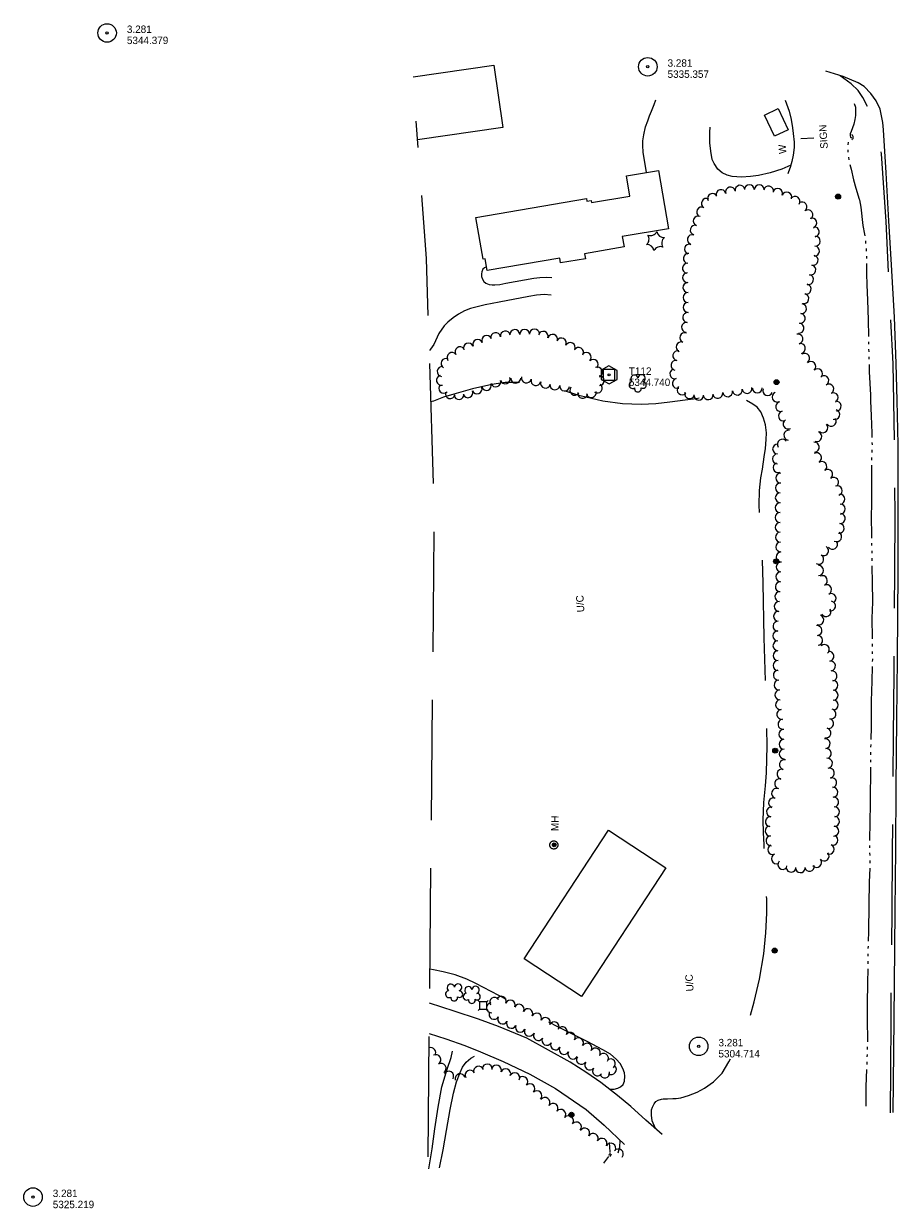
# Model space of a CAD drawing. Header units: feet. Extents: x 191012 to 193066, y 264521 to 265638.
# Tile 1 of 3: x 191012 to 191719, y 264572 to 265531. Entities that reach past the tile are written whole.
import ezdxf
from ezdxf.enums import TextEntityAlignment as Align

# ---------------------------------------------------------------- set-up
doc = ezdxf.new("R2010")
doc.units = ezdxf.units.FT
doc.header["$MEASUREMENT"] = 0
for name, pattern in [('DGN Style 3', [136.13208, 97.2372, -38.89488]), ('DGN Style 4', [155.676757, 77.78976, -38.89488, 0.097237, -38.89488]), ('DGN Style 5', [68.06604, 29.17116, -38.89488]), ('DGN Style 6', [184.945154, 0.097237, -38.89488, 68.06604, -38.89488, 0.097237, -38.89488])]:
    doc.linetypes.add(name, pattern=pattern)
for name, color, linetype, lineweight in [('E_BMGRD', 3, 'Egr', 0), ('E_DRN_Grate', 140, 'Continuous', 0), ('E_DWY', 3, 'DGN Style 3', 0), ('E_LAND_Vegetation', 20, 'Continuous', 0), ('E_MAP_Control', 251, 'Continuous', 0), ('E_MAP_Limits', 20, 'DGN Style 3', 0), ('E_MAP_PassPoints', 43, 'Continuous', 0), ('E_MISCPROP', 43, 'Continuous', 0), ('E_MISCPROP_HvyLine', 251, 'Continuous', 13), ('E_MISCPROP_Railing', 43, 'Continuous', 0), ('E_PATH_Sidewalk', 3, 'DGN Style 5', 0), ('E_RDWY', 43, 'Continuous', 13), ('E_RDWY_Gravel', 43, 'DGN Style 3', 13), ('E_UTL_AboveGroundPipe', 43, 'DGN Style 4', 0), ('E_WTR', 251, 'DGN Style 6', 0)]:
    doc.layers.add(name, color=color, linetype=linetype, lineweight=lineweight)
doc.styles.add('Style-IGR_FONT_0', font='IGR_FONT_0.shx')
doc.linetypes.add('Egr', pattern='A,0.1,[13,dgnlstyle-ewdotudls.shx,S=0.0004,R=0,X=0,Y=0],0.1', length=0.2)

# ---------------------------------------------------------------- blocks, each defined once
blk = doc.blocks.new('TP')
at = {"layer": 'E_MAP_Control', "color": 151, "linetype": 'Continuous', "lineweight": 0, "flags": 128}
for points in [[(-6.41, 3.76), (-6.41, -3.63), (0.05, -7.36), (6.44, -3.69), (6.44, 3.64), (-0.08, 7.37)], [(-4.5, -4.5), (-4.5, 4.5), (4.5, 4.5), (4.5, -4.5)]]:
    blk.add_lwpolyline(points, close=True, dxfattribs=at)
at = {"layer": 'E_MAP_Control', "color": 151, "linetype": 'Continuous', "lineweight": 0}
blk.add_circle((0, 0), 0.871, dxfattribs=at)
blk = doc.blocks.new('PP')
at = {"layer": 'E_MAP_PassPoints', "color": 43, "linetype": 'Continuous', "lineweight": 0}
for radius in [7.5, 0.96]:
    blk.add_circle((0, 0), radius, dxfattribs=at)
blk = doc.blocks.new('PP_1')
at = {"layer": 'E_MAP_PassPoints', "color": 43, "linetype": 'Continuous', "lineweight": 0}
for radius in [7.5, 0.96]:
    blk.add_circle((0, 0), radius, dxfattribs=at)
blk = doc.blocks.new('WAL')
at = {"layer": 'E_MISCPROP_Railing', "color": 43, "linetype": 'Continuous', "lineweight": 0, "style": 'Style-IGR_FONT_0'}
blk.add_text('W', height=6, rotation=359.99992, dxfattribs=at).set_placement((-2.27, -0.34), align=Align.MIDDLE_LEFT)
blk = doc.blocks.new('UCA')
at = {"layer": 'E_BMGRD', "color": 2, "linetype": 'Continuous', "lineweight": 0, "style": 'Style-IGR_FONT_0'}
blk.add_text('U/C', height=6, rotation=359.99993, dxfattribs=at).set_placement((-0.45, 0), align=Align.MIDDLE_CENTER)
blk = doc.blocks.new('CULVRT')
at = {"layer": 'E_MISCPROP_Railing', "color": 43, "linetype": 'Continuous', "lineweight": 0}
blk.add_arc((2.05, 1.54), 2.56, 216.87877, 323.11834, dxfattribs=at)
blk = doc.blocks.new('MHO')
at = {"layer": 'E_DRN_Grate', "color": 12, "linetype": 'Continuous', "lineweight": 0}
for centre, radius in [((0.06, 0.01), 1.5), ((0.07, 0.01), 1.22), ((0.06, 0), 0.968), ((0.03, -0.01), 0.605)]:
    blk.add_circle(centre, radius, dxfattribs=at)
blk = doc.blocks.new('MHT')
at = {"layer": 'E_DRN_Grate', "color": 12, "linetype": 'Continuous', "lineweight": 0, "style": 'Style-IGR_FONT_0'}
blk.add_text('MH', height=6, rotation=0.00019, dxfattribs=at).set_placement((-0.08, -3.13), align=Align.CENTER)
blk = doc.blocks.new('PED')
at = {"layer": 'E_UTL_AboveGroundPipe', "color": 251, "linetype": 'Continuous', "lineweight": 13}
for p, q in [((-3.12, 2.9), (-4.17, 3.96)), ((2.88, 2.9), (3.95, 3.96)), ((-4.18, -4.16), (-3.12, -3.1)), ((3.94, -4.16), (2.88, -3.1))]:
    blk.add_line(p, q, dxfattribs=at)
at = {"layer": 'E_UTL_AboveGroundPipe', "color": 251, "linetype": 'Continuous', "lineweight": 13, "flags": 128}
blk.add_lwpolyline([(-3.12, -3.1), (2.88, -3.1), (2.88, 2.9), (-3.12, 2.9)], close=True, dxfattribs=at)
blk = doc.blocks.new('POLE')
at = {"layer": 'E_MISCPROP', "color": 1, "linetype": 'Continuous', "lineweight": 0}
for centre, radius in [((-0.01, 0.02), 2.02), ((-0.01, 0.03), 1.52), ((0, -0.01), 1.01), ((0, 0), 0.502)]:
    blk.add_circle(centre, radius, dxfattribs=at)
blk = doc.blocks.new('SIGN')
at = {"layer": 'E_MISCPROP', "color": 1, "linetype": 'Continuous', "lineweight": 0, "style": 'Style-IGR_FONT_0'}
blk.add_text('SIGN', height=6, rotation=359.99999, dxfattribs=at).set_placement((-9.6, -0.01), align=Align.MIDDLE_LEFT)
blk = doc.blocks.new('PINEL_1')
at = {"layer": 'E_LAND_Vegetation', "color": 94, "linetype": 'Continuous', "lineweight": 0}
for centre, start, end in [((-8.14, 7.32), 275.21131, 0.97622), ((-10.4, -3.39), 335.21131, 60.97622), ((2.26, 10.71), 215.21131, 300.97622), ((10.41, 3.41), 155.21132, 240.97623), ((-2.25, -10.7), 35.21132, 120.97623), ((8.15, -7.3), 95.21132, 180.97623)]:
    blk.add_arc(centre, 5.72, start, end, dxfattribs=at)
blk = doc.blocks.new('TREE_2')
at = {"layer": 'E_LAND_Vegetation', "color": 94, "linetype": 'Continuous', "lineweight": 0}
for centre, radius, start, end in [((-4.47, 0.2), 2.78, 78.07155, 279.0826), ((-1.47, 4.28), 2.78, 1.39454, 209.16753), ((3.57, 2.42), 2.97, 278.42365, 139.65753), ((-2.01, -4.2), 2.61, 140.7797, 358.71231), ((3.46, -3.43), 2.97, 196.07447, 79.04774)]:
    blk.add_arc(centre, radius, start, end, dxfattribs=at)
blk = doc.blocks.new('TREE_3')
at = {"layer": 'E_LAND_Vegetation', "color": 94, "linetype": 'Continuous', "lineweight": 0}
for centre, radius, start, end in [((-4.47, 0.2), 2.78, 78.07156, 279.0826), ((-1.47, 4.28), 2.78, 1.39454, 209.16753), ((3.57, 2.42), 2.97, 278.42365, 139.65753), ((-2.01, -4.2), 2.61, 140.7797, 358.71231), ((3.46, -3.43), 2.97, 196.07447, 79.04774)]:
    blk.add_arc(centre, radius, start, end, dxfattribs=at)
blk = doc.blocks.new('POLE_1')
at = {"layer": 'E_MISCPROP', "color": 1, "linetype": 'Continuous', "lineweight": 0}
for centre, radius in [((-0.01, 0.02), 2.02), ((-0.01, 0.03), 1.52), ((0, -0.01), 1.01), ((0, 0), 0.502)]:
    blk.add_circle(centre, radius, dxfattribs=at)

msp = doc.modelspace()

# ---------------------------------------------------------------- linework, layer by layer
at = {"layer": 'E_DWY', "color": 2, "linetype": 'DGN Style 3', "lineweight": 0, "flags": 128}
for points in [[(191631.66, 265416.05), (191624.56, 265412.96), (191615.19, 265409.96), (191605.69, 265407.76), (191599.05, 265406.8), (191591.76, 265406.27), (191584.45, 265406.9), (191580.34, 265407.9), (191576.36, 265409.88), (191572.86, 265412.84), (191569.79, 265417.41), (191568.25, 265420.66), (191567.02, 265427.28), (191566.38, 265434.22), (191566.31, 265442.7), (191566.84, 265450.48), (191567.54, 265455.94), (191569.27, 265465.11), (191570.6, 265473.22), (191571.22, 265480.73)], [(191515.07, 265410.19), (191512.42, 265426.6), (191512.03, 265431.85), (191512.16, 265435.76), (191512.84, 265440.6), (191514.35, 265447.15), (191516.05, 265452), (191517.48, 265455.87), (191519.11, 265459.82), (191521.39, 265465.26), (191522.62, 265469.05)], [(191385.78, 265333.94), (191384.01, 265333.11), (191382.73, 265331.92), (191381.92, 265329.88), (191381.63, 265328.21), (191381.79, 265325.97), (191382.49, 265323.83), (191383.65, 265321.99), (191385.19, 265320.6), (191387.8, 265319.55), (191390.3, 265319.19), (191392.55, 265319.21), (191396.5, 265319.64), (191401.29, 265320.53), (191423.86, 265324.71), (191428.75, 265325.26), (191434.14, 265325.59), (191438.55, 265325.29)], [(191438.01, 265311.01), (191432.43, 265311.42), (191429.36, 265311.2), (191426.24, 265310.84), (191419.88, 265309.76), (191395.9, 265305.14), (191384.76, 265303.03), (191372.7, 265300.24), (191367.92, 265298.11), (191363.19, 265295.44), (191358.74, 265292.51), (191354.4, 265289.05), (191351.42, 265285.97)], [(191351.42, 265285.97), (191347.27, 265279.83), (191343.11, 265271.04), (191340.51, 265267.22), (191339.54, 265266.12)], [(191546.23, 265225.93), (191534.02, 265224.22), (191522.74, 265222.99), (191510.73, 265222.39), (191495.76, 265222.95), (191479.72, 265225.07), (191461.33, 265229.35), (191449.27, 265233.27), (191433.75, 265237.62), (191424.03, 265239.38), (191411.78, 265240.28), (191400.95, 265240.31), (191390.11, 265238.7), (191374.47, 265235.24), (191361.19, 265231.4), (191351, 265228.33), (191342.87, 265225.27), (191340.84, 265224.51)], [(191522.35, 264636.64), (191519.78, 264642.98), (191519.04, 264647.58), (191519, 264651.83), (191519.94, 264654.08), (191521.25, 264656.78), (191522.62, 264658.66), (191524.46, 264659.76), (191527.29, 264660.37), (191528.64, 264660.61), (191532.04, 264660.85), (191536.29, 264660.89), (191539.16, 264660.96), (191542.96, 264661.51), (191549.11, 264663.46), (191556.05, 264666.02), (191561.84, 264669.32), (191569.27, 264674.51), (191576.3, 264681.46), (191581.65, 264690.75), (191587.12, 264700.33), (191592.05, 264709.73), (191597.63, 264723.41), (191602.24, 264739.23), (191606.52, 264757.62), (191609.83, 264777.99), (191611.61, 264794.97), (191612.36, 264811.05), (191612.23, 264822.41), (191611.72, 264834.97), (191611.01, 264850.4), (191610.14, 264866.23), (191609.55, 264876.18), (191609.38, 264886.17), (191609.99, 264900.46), (191611.21, 264913.83), (191612.07, 264924.58), (191612.68, 264946.4), (191612.22, 264967.74), (191611.42, 264995.76), (191610.31, 265033.75), (191609.44, 265077.79), (191608.69, 265101.3), (191607.67, 265117.25), (191606.86, 265130.34), (191606.22, 265140.98), (191606.33, 265152.76), (191607.63, 265163.13), (191608.76, 265170.2), (191610.09, 265180.16), (191611.39, 265186.83), (191611.95, 265194.13), (191611.97, 265199.61), (191611.23, 265205.99), (191609.61, 265211.35), (191607.46, 265216.4), (191604.45, 265220.16), (191600.98, 265222.64), (191594.69, 265226.29), (191589.91, 265228), (191581.58, 265229.45), (191574.73, 265229.5), (191566.57, 265228.77), (191555.18, 265227.12), (191546.23, 265225.93)], [(191485.12, 264668.48), (191488.89, 264668.54), (191491.85, 264669.3), (191494.09, 264670.43), (191496.16, 264672.22), (191497.33, 264674.91), (191497.58, 264679.03), (191497.24, 264681.75), (191496.02, 264685.36), (191493.67, 264689.44), (191490.69, 264692.78), (191485.88, 264696.81), (191479.72, 264700.48), (191467.19, 264707.1), (191443.32, 264718.93), (191414.11, 264734.48), (191377.07, 264754.11), (191369.7, 264757.55), (191360.28, 264760.98), (191350.64, 264763.56), (191342.86, 264765.05), (191339.97, 264765.53)], [(191339.22, 264604.14), (191341.87, 264620.39), (191343.99, 264636.5), (191346.55, 264654.01), (191349.74, 264670.54), (191353.91, 264684.68), (191357.26, 264694.24), (191358.69, 264700.98), (191358.7, 264704.55), (191358.32, 264707.26)], [(191347.77, 264604.8), (191350.64, 264619.45), (191353.34, 264635.05), (191356.22, 264651.98), (191358.95, 264665.25), (191361.43, 264674.54), (191364.32, 264681.94), (191366.39, 264686.34), (191369.38, 264690.46), (191373.06, 264693.6), (191377.93, 264696.35), (191381.86, 264698.28)], [(191492.07, 264616.96), (191493.4, 264621.73), (191493.85, 264627.04)]]:
    msp.add_lwpolyline(points, dxfattribs=at)
at = {"layer": 'E_LAND_Vegetation', "color": 94, "linetype": 'Continuous', "lineweight": 0}
for centre, radius, start, end in [((191583.04, 265394.28), 4, 14.46328, 194.44796), ((191590.7, 265395.82), 4, 9.68889, 189.67357), ((191598.26, 265396.28), 4, 359.14676, 179.13144), ((191606.25, 265396.16), 4, 359.14676, 179.13144), ((191613.72, 265395.11), 4, 347.84593, 167.83061), ((191563.48, 265385.14), 4, 61.25275, 241.23743), ((191568.46, 265389.15), 4, 26.46656, 206.45123), ((191575.31, 265392.29), 4, 14.46328, 194.44796), ((191621.1, 265393.31), 4, 337.59347, 157.57815), ((191628.49, 265390.27), 4, 337.59347, 157.57815), ((191635.13, 265386.82), 4, 324.98382, 144.9685), ((191559.63, 265378.14), 4, 61.25275, 241.23743), ((191640.8, 265382.31), 4, 306.43487, 126.41955), ((191645.55, 265375.88), 4, 306.43487, 126.41955), ((191556.94, 265370.93), 4, 69.38659, 249.37127), ((191648.72, 265369.24), 4, 290.72076, 110.70543), ((191552.1, 265355.85), 4, 73.06666, 253.05134), ((191554.43, 265363.49), 4, 73.06666, 253.05134), ((191650.79, 265362.08), 4, 277.42637, 97.41105), ((191549.77, 265348.21), 4, 73.06666, 253.05134), ((191650.97, 265346.6), 4, 265.86448, 85.84916), ((191651.55, 265354.57), 4, 265.86448, 85.84916), ((191548.95, 265340.66), 4, 83.93681, 263.92149), ((191649.8, 265339.08), 4, 256.40055, 76.38523), ((191548.1, 265332.72), 4, 83.93681, 263.92149), ((191647.92, 265331.31), 4, 256.40055, 76.38523), ((191548.26, 265325.04), 4, 92.34122, 272.3259), ((191548.58, 265317.06), 4, 92.34122, 272.3259), ((191646.04, 265323.54), 4, 256.40055, 76.38523), ((191548.68, 265308.99), 4, 89.953, 269.93768), ((191642.28, 265308.01), 4, 256.40055, 76.38523), ((191644.16, 265315.78), 4, 256.40055, 76.38523), ((191548.67, 265301), 4, 89.953, 269.93768), ((191640.36, 265300.01), 4, 262.84921, 82.83389), ((191548.35, 265292.8), 4, 83.77231, 263.75699), ((191639.37, 265292.09), 4, 262.84921, 82.83389), ((191408.58, 265279.03), 4, 1.59634, 181.58102), ((191416.58, 265279.26), 4, 1.59634, 181.58102), ((191424.59, 265279.48), 4, 1.59634, 181.58102), ((191547.48, 265284.85), 4, 83.77231, 263.75699), ((191638.37, 265284.16), 4, 262.84921, 82.83389), ((191378.59, 265271.16), 4, 22.95966, 202.94433), ((191385.97, 265274.28), 4, 22.95966, 202.94433), ((191393.06, 265276.59), 4, 9.43251, 189.41718), ((191400.96, 265277.91), 4, 9.43251, 189.41718), ((191431.6, 265277.57), 4, 342.68173, 162.66641), ((191439.24, 265275.19), 4, 342.68173, 162.66641), ((191446.27, 265272.19), 4, 333.39888, 153.38356), ((191543.05, 265269.07), 4, 68.81248, 248.79715), ((191545.93, 265276.52), 4, 68.81248, 248.79715), ((191637.55, 265275.46), 4, 284.24149, 104.22616), ((191357.78, 265260.49), 4, 35.69464, 215.67932), ((191364.28, 265265.16), 4, 35.69464, 215.67932), ((191371.14, 265268.15), 4, 21.90465, 201.88933), ((191453.43, 265268.61), 4, 333.39888, 153.38356), ((191460.25, 265264.67), 4, 329.82779, 149.81247), ((191466.4, 265260.56), 4, 314.6236, 134.60828), ((191540.41, 265261.92), 4, 78.63494, 258.61962), ((191639.51, 265267.72), 4, 284.24149, 104.22616), ((191642.95, 265259.85), 4, 303.69793, 123.68261), ((191352.94, 265255.62), 4, 61.81119, 241.79587), ((191472.02, 265254.86), 4, 314.6236, 134.60828), ((191538.83, 265254.08), 4, 78.63494, 258.61962), ((191647.92, 265253.18), 4, 313.38606, 133.37074), ((191349.19, 265242), 4, 104.28488, 284.26956), ((191349.87, 265249.15), 4, 82.84683, 262.83151), ((191400.84, 265243.15), 4, 197.83372, 17.8184), ((191417.95, 265243.84), 4, 165.23613, 345.22081), ((191475.52, 265248.61), 4, 294.13939, 114.12407), ((191476.92, 265241.77), 4, 270.58466, 90.56934), ((191537.95, 265247.24), 4, 105.23048, 285.21516), ((191653.4, 265247.38), 4, 313.38606, 133.37074), ((191658.42, 265241.79), 4, 300.71993, 120.70461), ((191351.2, 265235.52), 4, 134.52303, 314.50771), ((191378.09, 265234.98), 4, 202.19418, 22.17886), ((191385.62, 265237.87), 4, 200.74353, 20.72821), ((191393.22, 265240.7), 4, 197.83372, 17.8184), ((191409.38, 265243.79), 4, 180.91748, 0.90216), ((191425.69, 265241.8), 4, 165.23613, 345.22081), ((191433.43, 265239.75), 4, 165.23613, 345.22081), ((191440.99, 265238.3), 4, 173.23743, 353.22211), ((191448.94, 265237.35), 4, 173.23743, 353.22211), ((191457.11, 265234), 4, 142.16995, 322.15463), ((191475.3, 265235.72), 4, 233.34581, 53.33049), ((191540.05, 265239.53), 4, 105.23048, 285.21516), ((191543.8, 265234.21), 4, 137.75958, 317.74426), ((191588.48, 265234.06), 4, 189.76026, 9.74493), ((191596.36, 265235.42), 4, 189.76026, 9.74493), ((191604.65, 265235.76), 4, 180.88586, 0.87054), ((191613.08, 265233.62), 4, 156.97819, 336.96287), ((191662.5, 265234.92), 4, 300.71993, 120.70461), ((191356.41, 265231.3), 4, 164.98434, 344.96902), ((191363.48, 265230.53), 4, 185.9473, 5.93198), ((191370.68, 265231.96), 4, 202.19418, 22.17886), ((191463.44, 265231.47), 4, 169.09281, 349.07749), ((191470.39, 265232.14), 4, 193.03714, 13.02182), ((191549.96, 265231.15), 4, 163.38601, 343.37069), ((191557.26, 265230.06), 4, 178.25709, 358.24177), ((191564.94, 265230.39), 4, 185.9473, 5.93198), ((191572.74, 265231.42), 4, 189.44837, 9.43305), ((191580.62, 265232.73), 4, 189.44837, 9.43305), ((191620.6, 265228.46), 4, 113.25394, 293.23862), ((191666.03, 265227.96), 4, 295.70194, 115.68662), ((191668.39, 265221.15), 4, 276.88637, 96.87104), ((191623.58, 265220.77), 4, 106.05086, 286.03554), ((191625.79, 265213.1), 4, 106.05086, 286.03554), ((191667.29, 265214.28), 4, 252.90969, 72.89437), ((191629.5, 265206.61), 4, 120.02656, 300.01124), ((191657.75, 265203.64), 4, 226.43507, 46.41974), ((191664.39, 265208.82), 4, 213.40756, 33.39223), ((191630.12, 265197.65), 4, 81.43111, 261.41579), ((191652.77, 265196.46), 4, 252.04924, 72.03391), ((191621.06, 265186.43), 4, 89.31523, 269.29991), ((191624.81, 265190.36), 4, 35.38007, 215.36475), ((191650.71, 265187.93), 4, 276.36362, 96.34829), ((191620.96, 265178.44), 4, 89.31523, 269.29991), ((191652.66, 265179.44), 4, 300.0216, 120.00628), ((191621.53, 265171.38), 4, 111.26133, 291.24601), ((191656.79, 265172.31), 4, 306.83965, 126.82433), ((191661.58, 265165.92), 4, 306.83965, 126.82433), ((191623.32, 265154.95), 4, 88.58724, 268.57192), ((191623.52, 265162.94), 4, 88.58724, 268.57192), ((191666.37, 265159.52), 4, 306.83965, 126.82433), ((191623.23, 265146.99), 4, 89.39527, 269.37995), ((191669.22, 265152.73), 4, 290.74753, 110.73221), ((191671.47, 265145.83), 4, 272.14821, 92.13289), ((191623.14, 265139), 4, 89.39527, 269.37995), ((191671.77, 265137.85), 4, 272.14821, 92.13289), ((191623.12, 265131.05), 4, 90.34476, 270.32944), ((191671.81, 265130.2), 4, 263.06647, 83.05115), ((191623.17, 265123.06), 4, 90.34476, 270.32944), ((191670.84, 265122.27), 4, 263.06647, 83.05115), ((191623.32, 265115.14), 4, 92.18558, 272.17026), ((191623.62, 265107.15), 4, 92.18558, 272.17026), ((191665.49, 265109.38), 4, 214.13949, 34.12417), ((191668.84, 265115.51), 4, 241.25729, 61.24197), ((191623.92, 265099.17), 4, 92.18558, 272.17026), ((191654.32, 265097.21), 4, 239.94469, 59.92937), ((191658.33, 265104.13), 4, 239.94469, 59.92937), ((191623.95, 265091.01), 4, 87.48603, 267.47071), ((191654.13, 265088.15), 4, 270.68903, 90.6737), ((191623.6, 265083.03), 4, 87.48603, 267.47071), ((191657.27, 265079.95), 4, 294.96505, 114.94973), ((191623.24, 265075.05), 4, 87.48603, 267.47071), ((191660.69, 265072.64), 4, 297.36212, 117.3468), ((191622.37, 265059.06), 4, 86.49096, 266.47564), ((191622.86, 265067.03), 4, 86.49096, 266.47564), ((191664.36, 265065.54), 4, 297.36212, 117.3468), ((191663.85, 265059.35), 4, 257.29988, 77.28456), ((191621.88, 265051.08), 4, 86.49096, 266.47564), ((191660.21, 265054.9), 4, 211.5111, 31.49577), ((191621.39, 265043.11), 4, 86.49096, 266.47564), ((191652.93, 265039.6), 4, 274.16011, 94.14479), ((191654.34, 265048.17), 4, 250.19258, 70.17725), ((191621.25, 265035.27), 4, 90.52671, 270.51139), ((191653.51, 265031.63), 4, 274.16011, 94.14479), ((191621.32, 265027.28), 4, 90.52671, 270.51139), ((191658.9, 265024.23), 4, 310.79426, 130.77894), ((191621.39, 265019.29), 4, 90.52671, 270.51139), ((191621.46, 265011.3), 4, 90.52671, 270.51139), ((191662.58, 265018.73), 4, 279.09808, 99.08275), ((191663.85, 265010.84), 4, 279.09808, 99.08275), ((191621.67, 265003.45), 4, 94.16056, 274.14524), ((191665.11, 265002.95), 4, 279.09808, 99.08275), ((191622.25, 264995.48), 4, 94.16056, 274.14524), ((191665.81, 264995.3), 4, 271.06708, 91.05176), ((191622.83, 264987.51), 4, 94.16056, 274.14524), ((191665.95, 264987.31), 4, 271.06708, 91.05176), ((191623.47, 264979.65), 4, 96.88478, 276.86946), ((191664.3, 264972.12), 4, 255.7245, 75.70918), ((191666.1, 264979.32), 4, 271.06708, 91.05176), ((191624.42, 264971.72), 4, 96.88478, 276.86946), ((191625.38, 264963.79), 4, 96.88478, 276.86946), ((191662.32, 264964.43), 4, 254.58605, 74.57072), ((191626.11, 264955.63), 4, 91.17841, 271.16308), ((191660.2, 264956.72), 4, 254.58605, 74.57072), ((191626.28, 264947.64), 4, 91.17841, 271.16308), ((191659.49, 264948.1), 4, 276.88478, 96.86946), ((191626.44, 264939.65), 4, 91.17841, 271.16308), ((191660.44, 264940.17), 4, 276.88478, 96.86946), ((191626.52, 264931.12), 4, 76.02044, 256.00511), ((191661.4, 264932.24), 4, 276.88478, 96.86946), ((191662.94, 264924.17), 4, 283.45304, 103.43772), ((191622.66, 264915.61), 4, 76.02044, 256.00511), ((191624.59, 264923.36), 4, 76.02044, 256.00511), ((191664.8, 264916.4), 4, 283.45304, 103.43772), ((191620.2, 264907.86), 4, 72.05018, 252.03485), ((191665.78, 264908.81), 4, 274.78322, 94.76789), ((191617.74, 264900.26), 4, 72.05018, 252.03485), ((191666.44, 264900.84), 4, 274.78322, 94.76789), ((191616.18, 264892.86), 4, 82.84936, 262.83404), ((191667.11, 264892.88), 4, 274.78322, 94.76789), ((191614.99, 264877.44), 4, 95.08357, 275.06824), ((191615.18, 264884.93), 4, 82.84936, 262.83404), ((191666.54, 264877.26), 4, 266.02971, 86.01438), ((191667.1, 264885.23), 4, 266.02971, 86.01438), ((191615.7, 264869.48), 4, 95.08357, 275.06824), ((191665.81, 264870.02), 4, 247.59509, 67.57977), ((191617.06, 264862.32), 4, 112.16271, 292.14738), ((191662.76, 264862.64), 4, 247.59509, 67.57977), ((191620.07, 264854.92), 4, 112.16271, 292.14738), ((191625.27, 264850.29), 4, 139.16598, 319.15066), ((191652.63, 264851.99), 4, 220.65768, 40.64236), ((191658.7, 264857.19), 4, 220.65768, 40.64236), ((191631.99, 264848.07), 4, 163.12052, 343.1052), ((191639.43, 264847.71), 4, 177.63663, 357.62131), ((191646.82, 264848.72), 4, 191.07373, 11.05841), ((191389.6, 264734.37), 3.97, 96.19681, 276.18149), ((191392.24, 264738.9), 3.97, 33.90437, 213.88904), ((191397.74, 264739.71), 3.97, 337.25071, 157.23539), ((191405.06, 264736.64), 3.97, 337.25071, 157.23539), ((191412.09, 264733.25), 3.97, 333.46062, 153.4453), ((191391.84, 264729), 3.97, 150.47516, 330.45984), ((191398.75, 264725.25), 3.97, 152.65784, 332.64252), ((191419.18, 264729.69), 3.97, 333.28026, 153.26493), ((191426.27, 264726.12), 3.97, 333.28026, 153.26493), ((191405.83, 264721.77), 3.97, 154.04469, 334.02936), ((191413.01, 264718.6), 3.97, 156.54272, 336.52739), ((191433.36, 264722.55), 3.97, 333.28026, 153.26493), ((191440.45, 264718.98), 3.97, 333.28026, 153.26493), ((191447.03, 264715.08), 3.97, 325.60091, 145.58558), ((191420.3, 264715.34), 3.97, 155.44177, 335.42645), ((191427.62, 264711.87), 3.97, 150.71794, 330.70261), ((191434.51, 264708.02), 3.97, 152.08457, 332.06925), ((191453.58, 264710.59), 3.97, 325.60091, 145.58558), ((191460.13, 264706.11), 3.97, 325.60091, 145.58558), ((191340.66, 264698.1), 4.04, 328.02416, 109.08598), ((191441.53, 264704.3), 3.97, 152.08457, 332.06925), ((191448.54, 264700.6), 3.97, 152.26936, 332.25403), ((191455.57, 264696.9), 3.97, 152.26936, 332.25403), ((191466.95, 264701.77), 3.97, 329.65136, 149.63604), ((191473.8, 264697.75), 3.97, 329.65136, 149.63604), ((191344.84, 264692.45), 4.04, 299.80074, 119.78541), ((191349.02, 264685.41), 4.04, 302.60262, 122.5873), ((191386.34, 264684.81), 4.04, 355.76598, 175.75066), ((191462.47, 264692.55), 3.97, 145.96698, 325.95166), ((191469.11, 264688.02), 3.97, 143.37272, 323.3574), ((191480.36, 264693.5), 3.97, 326.39584, 146.38052), ((191485.94, 264689.08), 3.97, 305.9917, 125.97638), ((191355.16, 264679.01), 4.04, 330.08169, 150.06637), ((191364.41, 264676.98), 4.04, 14.99445, 194.97913), ((191372.46, 264679.85), 4.04, 29.00643, 208.99111), ((191379.35, 264683.14), 4.04, 17.55149, 197.53617), ((191393.7, 264683.94), 4.04, 338.69397, 158.67865), ((191401.23, 264681), 4.04, 338.69397, 158.67865), ((191408.52, 264677.82), 4.04, 335.04323, 155.0279), ((191475.48, 264683.29), 3.97, 143.37273, 323.3574), ((191481.31, 264681.6), 3.97, 192.48384, 12.46852), ((191486.75, 264684.38), 3.97, 231.76709, 51.75176), ((191415.12, 264674.65), 4.04, 314.91212, 134.8968), ((191420.82, 264668.92), 4.04, 314.91212, 134.8968), ((191426.53, 264663.2), 4.04, 314.91212, 134.8968), ((191433.01, 264657.85), 4.04, 323.67405, 143.65873), ((191439.53, 264653.05), 4.04, 323.67405, 143.65873), ((191445.82, 264648.17), 4.04, 320.65338, 140.63806), ((191452.09, 264643.03), 4.04, 321.08283, 141.06751), ((191458.38, 264637.95), 4.04, 321.08283, 141.06751), ((191465.11, 264633), 4.04, 328.62052, 148.6052), ((191472.01, 264628.79), 4.04, 328.62052, 148.6052), ((191479.1, 264624.71), 4.04, 331.08663, 151.07131), ((191486.18, 264620.8), 4.04, 331.08663, 151.0713), ((191492.32, 264616.12), 4.04, 321.50203, 141.48671)]:
    msp.add_arc(centre, radius, start, end, dxfattribs=at)
at = {"layer": 'E_MAP_Limits', "color": 3, "linetype": 'DGN Style 3', "lineweight": 0, "flags": 128}
msp.add_lwpolyline([(191338.47, 264613.93), (191343.62, 265135.44), (191337.23, 265340.44), (191328.89, 265451.6)], dxfattribs=at)
at = {"layer": 'E_MISCPROP', "color": 1, "linetype": 'Continuous', "lineweight": 0}
msp.add_line((191639.97, 265437.69), (191650.33, 265438.31), dxfattribs=at)
at = {"layer": 'E_MISCPROP_HvyLine', "color": 230, "linetype": 'Continuous', "lineweight": 13, "flags": 128}
msp.add_lwpolyline([(191326.34, 265487.53), (191391.77, 265496.86), (191398.95, 265446.53), (191330, 265436.7)], dxfattribs=at)
for points in [[(191618.59, 265439.45), (191610.37, 265456.52), (191621.41, 265461.83), (191629.63, 265444.76)], [(191377.14, 265373.81), (191466.57, 265389.07), (191466.94, 265386.9), (191470.43, 265387.49), (191470.73, 265385.77), (191501.63, 265391.05), (191498.84, 265407.42), (191524.91, 265411.87), (191532.97, 265364.67), (191495.48, 265358.27), (191496.91, 265349.89), (191464.97, 265344.44), (191465.66, 265340.41), (191445.56, 265336.98), (191444.9, 265340.81), (191386.32, 265330.81), (191384.69, 265340.34), (191382.9, 265340.04)], [(191416.22, 264773.98), (191484.41, 264877.99), (191530.8, 264847.57), (191462.61, 264743.57)]]:
    msp.add_lwpolyline(points, close=True, dxfattribs=at)
at = {"layer": 'E_MISCPROP_Railing', "color": 43, "linetype": 'Continuous', "lineweight": 0}
for p, q in [((191484.23, 264615.33), (191487.06, 264615.6)), ((191485.92, 264613.96), (191485.63, 264617.26))]:
    msp.add_line(p, q, dxfattribs=at)
at = {"layer": 'E_MISCPROP_Railing', "color": 43, "linetype": 'Continuous', "lineweight": 13, "flags": 128}
msp.add_lwpolyline([(191627.1, 265468.55), (191630.41, 265459.68), (191632.05, 265453.09), (191633.09, 265446.39), (191633.63, 265441.77), (191634.35, 265434.7), (191634.53, 265430.26), (191633.61, 265424.1), (191632.48, 265418.95), (191631.12, 265414.12), (191629.92, 265410.75), (191629.21, 265409.19)], dxfattribs=at)
at = {"layer": 'E_MISCPROP_Railing', "color": 43, "linetype": 'Continuous', "lineweight": 0, "flags": 128}
for points in [[(191485.81, 264617.95), (191485.04, 264625.51)], [(191480.59, 264608.61), (191484.52, 264614.02)]]:
    msp.add_lwpolyline(points, dxfattribs=at)
at = {"layer": 'E_PATH_Sidewalk', "color": 2, "linetype": 'DGN Style 5', "lineweight": 0}
msp.add_circle((191440.14, 264866.1), 3.29, dxfattribs=at)
at = {"layer": 'E_RDWY', "color": 30, "linetype": 'Continuous', "lineweight": 13, "flags": 128}
for points in [[(191706.57, 265444.56), (191706.27, 265450.62), (191704.09, 265461.39), (191700.73, 265468.05), (191696.38, 265474.14), (191691.12, 265479.76), (191686.18, 265482.81), (191674.07, 265487.73), (191660.15, 265492.14)], [(191714.63, 264649.69), (191715.07, 264698.74), (191715.45, 264753.17), (191716.14, 264813.05), (191716.58, 264862.83), (191716.99, 264913.87), (191717.54, 264967.38), (191717.94, 265016.99), (191718.53, 265086.56), (191718.64, 265146.89), (191718.42, 265189.99), (191717.74, 265225.72), (191717, 265255.53), (191715.48, 265293.17), (191713.24, 265335.35), (191711.13, 265371.14), (191708.75, 265409.92), (191706.57, 265444.56)], [(191527.65, 264631.98), (191514.48, 264643.56), (191502.48, 264654.53), (191491.67, 264663.4), (191478.16, 264673.88), (191466.77, 264681.75), (191453.41, 264690.3), (191435.88, 264700.23), (191418.26, 264709.83), (191395.3, 264719.24), (191379.15, 264725.28), (191359.69, 264731.72), (191339.7, 264738.2)], [(191339.45, 264713.68), (191352.96, 264709.15), (191368.23, 264703.76), (191380.89, 264698.69), (191399.22, 264690.94), (191420.82, 264680.66), (191441.56, 264669.04), (191466.29, 264652.03), (191480.92, 264639.45), (191497.36, 264623.68)]]:
    msp.add_lwpolyline(points, dxfattribs=at)
at = {"layer": 'E_RDWY_Gravel', "color": 30, "linetype": 'DGN Style 3', "lineweight": 13, "flags": 128}
msp.add_lwpolyline([(191712.29, 264649.3), (191712.58, 264684.86), (191712.97, 264722.98), (191712.97, 264765.61), (191713.75, 264813.05), (191714.06, 264860.29), (191714.35, 264908.6), (191714.86, 264954.42), (191715.22, 265004.71), (191715.68, 265049.94), (191715.83, 265086.81), (191716.05, 265133.89), (191715.74, 265189.58), (191714.45, 265255.29), (191711.28, 265320.29), (191708.8, 265370.59), (191705.05, 265425.13), (191703.9, 265441.82), (191702.25, 265446.82), (191699.6, 265452.46), (191694.36, 265462.06), (191689.98, 265470.88), (191686.1, 265476.48), (191680.48, 265481.84), (191671.73, 265488.47)], dxfattribs=at)
at = {"layer": 'E_WTR', "color": 150, "linetype": 'Continuous', "lineweight": 0, "flags": 128}
for points in [[(191682.97, 265465.96), (191683.93, 265462.95), (191684.12, 265460.33), (191683.97, 265456.21), (191683.63, 265452.9), (191682.67, 265449.22), (191681.7, 265446.15), (191680.47, 265443.26), (191679.83, 265441.37), (191679.66, 265439.75), (191680.14, 265438.68), (191680.76, 265438.11), (191680.4, 265437.85)], [(191678.1, 265434.65), (191677.81, 265432.63)], [(191677.81, 265428.58), (191677.97, 265426.55)], [(191678.45, 265422.5), (191678.78, 265420.49)], [(191679.54, 265416.49), (191680.43, 265412.73), (191682.53, 265404.17), (191684.37, 265397.4), (191687.03, 265388.59), (191687.16, 265387.97)], [(191687.16, 265387.97), (191688.4, 265382.12), (191690.01, 265367.28), (191691.42, 265360.31), (191691.58, 265358.79)], [(191692, 265354.73), (191692.21, 265352.7)], [(191692.55, 265348.64), (191692.65, 265346.61)], [(191692.86, 265342.54), (191692.96, 265340.5)], [(191693.04, 265336.43), (191693.01, 265328.36), (191693.2, 265319.32), (191693.69, 265306.92), (191693.69, 265306.89)], [(191693.69, 265306.89), (191694.17, 265290.97), (191694.48, 265277.35)], [(191694.56, 265273.27), (191694.6, 265271.23)], [(191694.68, 265267.16), (191694.72, 265265.12)], [(191694.82, 265261.05), (191694.89, 265259.01)], [(191695.01, 265254.94), (191695.19, 265248.89), (191696.13, 265230.17), (191696.29, 265225.41)], [(191696.29, 265225.41), (191696.67, 265213.39), (191697.24, 265199.23), (191697.3, 265195.88)], [(191697.38, 265191.8), (191697.42, 265189.76)], [(191696.98, 265179.58), (191696.89, 265177.55)], [(191697.26, 265185.69), (191697.17, 265183.66)], [(191696.93, 265173.47), (191697.06, 265161.48), (191696.99, 265145.91), (191696.96, 265143.92)], [(191696.96, 265143.92), (191696.75, 265129.97), (191696.93, 265118.06), (191696.99, 265114.37)], [(191697.04, 265110.3), (191697.07, 265108.26)], [(191697.13, 265104.18), (191697.16, 265102.14)], [(191697.22, 265098.07), (191697.24, 265096.03)], [(191697.32, 265091.96), (191697.62, 265077.82), (191697.92, 265063.53), (191697.87, 265062.41)], [(191697.87, 265062.41), (191697.27, 265049.54), (191697.57, 265033.32), (191697.57, 265032.88)], [(191697.6, 265028.8), (191697.61, 265026.76)], [(191697.64, 265022.69), (191697.65, 265020.65)], [(191697.67, 265016.57), (191697.68, 265016.04), (191697.64, 265014.53)], [(191697.55, 265010.46), (191697.28, 264998.53), (191696.63, 264982.4), (191696.63, 264980.92)], [(191696.63, 264980.92), (191696.59, 264961.47), (191696.39, 264951.37)], [(191696.32, 264947.3), (191696.28, 264945.26)], [(191696.2, 264941.18), (191696.16, 264939.15)], [(191696.13, 264928.96), (191696.12, 264923.44), (191695.99, 264906.62), (191695.91, 264899.41)], [(191696.14, 264935.07), (191696.14, 264933.03)], [(191695.91, 264899.41), (191695.75, 264884.79), (191695.36, 264869.86)], [(191695.34, 264865.78), (191695.39, 264863.75)], [(191695.49, 264859.67), (191695.54, 264857.63)], [(191695.64, 264853.56), (191695.67, 264852.21), (191695.65, 264851.52)], [(191695.52, 264847.45), (191695.16, 264836.09), (191694.75, 264817.91)], [(191694.75, 264817.91), (191694.74, 264817.66), (191694.44, 264795.85), (191694.27, 264788.36)], [(191694.18, 264784.28), (191694.13, 264782.25)], [(191694.04, 264778.17), (191694, 264776.13)], [(191693.89, 264765.94), (191693.88, 264754.7), (191693.53, 264737.71), (191693.54, 264736.4)], [(191693.9, 264772.06), (191693.89, 264771.48), (191693.89, 264770.02)], [(191693.54, 264736.4), (191693.55, 264724.21), (191693.68, 264708.48), (191693.64, 264706.84)], [(191693.52, 264702.77), (191693.47, 264700.73)], [(191693.18, 264690.54), (191693.11, 264688.51)], [(191693.35, 264696.66), (191693.3, 264694.62)], [(191692.98, 264684.43), (191692.53, 264670.66), (191692.36, 264660.96), (191692.39, 264654.9)]]:
    msp.add_lwpolyline(points, dxfattribs=at)

# ---------------------------------------------------------------- block references
at = {"layer": 'E_BMGRD', "color": 2, "linetype": 'Continuous', "lineweight": 0, "xscale": 0.9999998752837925, "yscale": 0.9999998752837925, "zscale": 0.9999998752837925, "rotation": 93.61787486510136}
for p in [(191461.45, 265061.71), (191549.73, 264755)]:
    msp.add_blockref('UCA', p, dxfattribs=at)
at = {"layer": 'E_DRN_Grate', "color": 12, "linetype": 'Continuous', "lineweight": 0, "xscale": 0.99999981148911, "yscale": 0.99999981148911, "zscale": 0.99999981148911, "rotation": 89.18061462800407}
for name, p in [('MHT', (191440.92, 264883.66)), ('MHO', (191440.48, 264866.16))]:
    msp.add_blockref(name, p, dxfattribs=at)
at = {"layer": 'E_LAND_Vegetation', "color": 94, "linetype": 'Continuous', "lineweight": 0, "xscale": 1.00000195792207, "yscale": 1.00000195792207, "zscale": 1.00000195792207, "rotation": 93.56440149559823}
for name, p in [('PINEL_1', (191522.27, 265354.64)), ('TREE_2', (191508, 265239.91)), ('TREE_3', (191359.54, 264747.14)), ('TREE_3', (191373.79, 264745.16))]:
    msp.add_blockref(name, p, dxfattribs=at)
at = {"layer": 'E_MAP_Control', "color": 151, "linetype": 'Continuous', "lineweight": 0, "xscale": 1.00000025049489, "yscale": 1.00000025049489, "zscale": 1.00000025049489, "rotation": 0.04055431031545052}
msp.add_blockref('TP', (191484.83, 265246.42), dxfattribs=at)
at = {"layer": 'E_MAP_PassPoints', "color": 43, "linetype": 'Continuous', "lineweight": 0}
for name, p, xscale, yscale, zscale, rotation in [('PP', (191079, 265523.02), 1.000000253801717, 1.000000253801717, 1.000000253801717, 0.04082111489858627), ('PP_1', (191516.12, 265495.69), 1.00000025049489, 1.00000025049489, 1.00000025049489, 0.04055431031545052), ('PP_1', (191557.26, 264703.21), 1.00000025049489, 1.00000025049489, 1.00000025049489, 0.04055431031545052), ('PP', (191019.08, 264581.26), 1.000000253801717, 1.000000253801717, 1.000000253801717, 0.04082111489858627)]:
    msp.add_blockref(name, p, dxfattribs=dict(at, xscale=xscale, yscale=yscale, zscale=zscale, rotation=rotation))
at = {"layer": 'E_MISCPROP', "color": 1, "linetype": 'Continuous', "lineweight": 0}
for name, p, xscale, yscale, zscale, rotation in [('SIGN', (191658.1, 265438.87), 1.00000195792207, 1.00000195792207, 1.00000195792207, 93.56440149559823), ('POLE', (191669.96, 265390.63), 1.000000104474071, 1.000000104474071, 1.000000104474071, 90.24866275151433), ('POLE', (191620.24, 265240.53), 1.000000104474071, 1.000000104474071, 1.000000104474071, 90.24866275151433), ('POLE', (191619.88, 265095.59), 1.000000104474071, 1.000000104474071, 1.000000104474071, 90.24866275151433), ('POLE', (191619.15, 264942.4), 1.000000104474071, 1.000000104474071, 1.000000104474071, 90.24866275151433), ('POLE', (191618.71, 264780.69), 1.000000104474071, 1.000000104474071, 1.000000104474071, 90.24866275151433), ('POLE_1', (191454.46, 264647.81), 1.00000195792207, 1.00000195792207, 1.00000195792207, 93.56440149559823)]:
    msp.add_blockref(name, p, dxfattribs=dict(at, xscale=xscale, yscale=yscale, zscale=zscale, rotation=rotation))
at = {"layer": 'E_MISCPROP_Railing', "color": 43, "linetype": 'Continuous', "lineweight": 0}
for name, p, xscale, yscale, zscale, rotation in [('CULVRT', (191681.35, 265436.62), 1.000000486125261, 1.000000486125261, 1.000000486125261, 93.58017886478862), ('WAL', (191624.67, 265427.42), 0.9999998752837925, 0.9999998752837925, 0.9999998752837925, 93.61787486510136)]:
    msp.add_blockref(name, p, dxfattribs=dict(at, xscale=xscale, yscale=yscale, zscale=zscale, rotation=rotation))
at = {"layer": 'E_UTL_AboveGroundPipe', "color": 251, "linetype": 'Continuous', "lineweight": 13, "xscale": 1.000000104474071, "yscale": 1.000000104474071, "zscale": 1.000000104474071, "rotation": 90.24866275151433}
msp.add_blockref('PED', (191382.9, 264736.29), dxfattribs=at)

# ---------------------------------------------------------------- texts
at = {"layer": 'E_MAP_Control', "color": 151, "linetype": 'Continuous', "lineweight": 0, "style": 'Style-IGR_FONT_0'}
for s, p in [('T112', (191500.83, 265246.43)), ('5344.740', (191500.83, 265237.43))]:
    msp.add_text(s, height=6, rotation=0.04069, dxfattribs=at).set_placement(p)
at = {"layer": 'E_MAP_PassPoints', "color": 43, "linetype": 'Continuous', "lineweight": 0, "style": 'Style-IGR_FONT_0'}
for s, p in [('3.281', (191095, 265523.03)), ('5344.379', (191095.01, 265514.03)), ('3.281', (191532.12, 265495.7)), ('5335.357', (191532.13, 265486.7)), ('3.281', (191573.26, 264703.22)), ('5304.714', (191573.27, 264694.22)), ('3.281', (191035.08, 264581.27)), ('5325.219', (191035.09, 264572.27))]:
    msp.add_text(s, height=6, rotation=0.04069, dxfattribs=at).set_placement(p)

doc.saveas('drawing.dxf')
